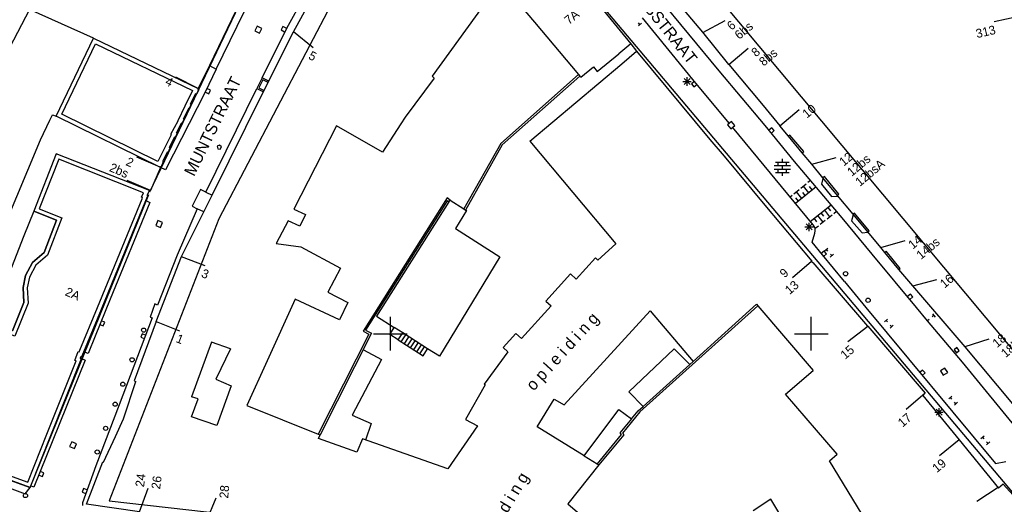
# Model space of a CAD drawing. Header units: millimetres. Extents: x 135944 to 142000, y 454200 to 456692.
# Tile 60 of 185: x 137006 to 137123, y 456030 to 456087. Entities that reach past the tile are written whole.
import ezdxf
from ezdxf.enums import TextEntityAlignment as Align

# ---------------------------------------------------------------- set-up
doc = ezdxf.new("R2010")
doc.units = ezdxf.units.MM
doc.layers.add('TotaalGBKN2013_Bistad', color=251, linetype='Continuous')
doc.layers.add('TotaalGBKN2013X$0$Contouren', color=251, linetype='Continuous')
doc.layers.add('TotaalGBKN2013X$0$PSVPORTS', color=251, linetype='Continuous', plot=False)
doc.styles.add('TotaalGBKN2013X$0$GBKN binnenstad 2009$0$Standard', font='txt')

msp = doc.modelspace()

# ---------------------------------------------------------------- linework, layer by layer
at = {"layer": 'TotaalGBKN2013_Bistad'}
for p, q in [((137038.5, 456085.85), (137046.08, 456100)), ((137029.32, 456081.44), (137035.32, 456093.75)), ((137037.68, 456086.3), (137040.67, 456091.69)), ((137072.71, 456091.6), (137078.56, 456084.45)), ((137089.07, 456081.24), (137081.49, 456090.4)), ((137064.87, 456089.7), (137067.14, 456087.01)), ((137087.11, 456085.82), (137083.33, 456090.32)), ((137007.13, 456088.51), (137001.86, 456078.5)), ((137014.73, 456085.12), (137007.13, 456088.51)), ((137031.69, 456088.43), (137028.51, 456081.86)), ((137061.22, 456089.21), (137054.98, 456080.58)), ((137067.14, 456087.01), (137072.36, 456080.78)), ((137079.85, 456086.9), (137079.47, 456086.58)), ((137079.66, 456086.74), (137079.5, 456086.93)), ((137079.91, 456087.52), (137086.26, 456079.78)), ((137087.13, 456085.79), (137089.77, 456087.22)), ((137124.67, 456087.69), (137121.75, 456087.03)), ((137034.18, 456086.55), (137033.9, 456085.99)), ((137033.9, 456085.99), (137034.45, 456085.71)), ((137034.73, 456086.26), (137034.18, 456086.55)), ((137034.45, 456085.71), (137034.73, 456086.26)), ((137034.77, 456080.41), (137037.68, 456086.3)), ((137034.86, 456078.62), (137038.5, 456085.85)), ((137037.21, 456086.48), (137037.01, 456086.08)), ((137037.01, 456086.08), (137037.41, 456085.87)), ((137037.61, 456086.28), (137037.21, 456086.48)), ((137040.83, 456083.96), (137038.5, 456085.85)), ((137090.21, 456081.98), (137087.11, 456085.82)), ((137010.3, 456075.83), (137014.73, 456085.12)), ((137078.56, 456084.45), (137077.13, 456083.26)), ((137077.51, 456082.07), (137079.26, 456083.58)), ((137078.56, 456084.45), (137079.26, 456083.58)), ((137079.26, 456083.58), (137087.94, 456073.06)), ((137090.21, 456081.98), (137092.51, 456083.91)), ((137074.58, 456081.16), (137077.13, 456083.26)), ((137028.51, 456081.86), (137027.14, 456079.04)), ((137029.32, 456081.44), (137028.01, 456078.7)), ((137028.51, 456081.86), (137029.32, 456081.44)), ((137066.57, 456072.86), (137077.51, 456082.07)), ((137072.62, 456080.47), (137074.12, 456081.72)), ((137074.12, 456081.72), (137074.58, 456081.16)), ((137094.52, 456074.74), (137089.07, 456081.24)), ((137090.21, 456081.98), (137094.3, 456077.09)), ((137027.18, 456079.12), (137024.5, 456080.46)), ((137034.86, 456080.14), (137034.39, 456079.21)), ((137035.48, 456079.83), (137034.86, 456080.14)), ((137055.21, 456080.37), (137051.76, 456075.71)), ((137054.98, 456080.58), (137055.21, 456080.37)), ((137072.36, 456080.78), (137063.12, 456072.59)), ((137072.51, 456080.6), (137063.27, 456072.43)), ((137072.36, 456080.78), (137072.51, 456080.6)), ((137072.51, 456080.6), (137072.62, 456080.47)), ((137084.75, 456079.96), (137085.75, 456079.96)), ((137084.9, 456079.61), (137085.61, 456080.32)), ((137085.61, 456079.61), (137084.9, 456080.32)), ((137085.25, 456079.46), (137085.25, 456080.46)), ((137086.12, 456079.96), (137085.78, 456079.67)), ((137028.01, 456078.7), (137023.27, 456069.48)), ((137026.95, 456078.44), (137027.25, 456078.98)), ((137027.25, 456078.98), (137027.14, 456079.04)), ((137028.02, 456078.7), (137028.42, 456078.51)), ((137028.08, 456066.82), (137034.13, 456079.11)), ((137028.62, 456078.91), (137028.21, 456079.11)), ((137028.42, 456078.51), (137028.62, 456078.91)), ((137034.39, 456079.21), (137035, 456078.9)), ((137085.78, 456079.67), (137086.06, 456079.33)), ((137086.06, 456079.33), (137086.41, 456079.61)), ((137086.26, 456079.78), (137090.27, 456074.96)), ((137026.25, 456077.26), (137026.84, 456078.49)), ((137026.84, 456078.49), (137026.95, 456078.44)), ((137028.82, 456066.45), (137034.86, 456078.62)), ((137025.42, 456075.53), (137026.04, 456076.79)), ((137026.04, 456076.79), (137026.09, 456076.76)), ((137026.09, 456076.76), (137026.35, 456077.22)), ((137026.35, 456077.22), (137026.25, 456077.26)), ((137094.3, 456077.09), (137096.28, 456074.7)), ((137096.28, 456074.7), (137098.57, 456076.63)), ((137008.43, 456073.03), (137009.55, 456075.38)), ((137009.55, 456075.38), (137009.85, 456076)), ((137009.85, 456076), (137010.3, 456075.83)), ((137025.27, 456074.96), (137025.5, 456075.49)), ((137025.5, 456075.49), (137025.42, 456075.53)), ((137051.76, 456075.71), (137051.25, 456074.92)), ((137090.53, 456075.21), (137090.05, 456074.82)), ((137090.92, 456074.73), (137090.53, 456075.21)), ((137024.57, 456073.86), (137025.19, 456075.01)), ((137025.19, 456075.01), (137025.27, 456074.96)), ((137043.58, 456074.69), (137038.53, 456064.79)), ((137049.08, 456071.55), (137043.58, 456074.69)), ((137051.25, 456074.92), (137049.08, 456071.55)), ((137090.05, 456074.82), (137090.44, 456074.34)), ((137090.44, 456074.34), (137090.92, 456074.73)), ((137100.24, 456062.92), (137090.65, 456074.52)), ((137098.02, 456070.47), (137094.52, 456074.74)), ((137095.33, 456074.47), (137094.98, 456074.18)), ((137095.27, 456073.83), (137095.62, 456074.12)), ((137095.62, 456074.12), (137095.33, 456074.47)), ((137097.3, 456073.45), (137096.28, 456074.7)), ((137004.13, 456062.68), (137008.43, 456073.03)), ((137023.75, 456072.1), (137024.35, 456073.33)), ((137024.35, 456073.33), (137024.42, 456073.3)), ((137024.42, 456073.3), (137024.68, 456073.8)), ((137024.68, 456073.8), (137024.57, 456073.86)), ((137066.57, 456072.86), (137076.77, 456060.67)), ((137087.94, 456073.06), (137089.67, 456071.07)), ((137097.47, 456073.58), (137097.3, 456073.45)), ((137098.92, 456071.5), (137097.3, 456073.45)), ((137099.12, 456071.65), (137097.47, 456073.58)), ((137023.61, 456071.54), (137023.83, 456072.06)), ((137023.83, 456072.06), (137023.75, 456072.1)), ((137029.71, 456072.41), (137029.43, 456072.27)), ((137029.43, 456072.27), (137029.49, 456071.94)), ((137029.49, 456071.94), (137029.78, 456071.9)), ((137029.93, 456072.2), (137029.71, 456072.41)), ((137029.78, 456071.9), (137029.93, 456072.2)), ((137063.12, 456072.59), (137058.73, 456064.82)), ((137063.27, 456072.43), (137058.93, 456064.69)), ((137022.65, 456069.77), (137019.89, 456070.97)), ((137022.96, 456070.49), (137023.5, 456071.6)), ((137023.5, 456071.6), (137023.61, 456071.54)), ((137089.67, 456071.07), (137094.51, 456065.25)), ((137096.58, 456070.36), (137096.58, 456070.76)), ((137098.92, 456071.5), (137099.12, 456071.65)), ((137100.06, 456070.12), (137098.92, 456071.5)), ((137100.06, 456070.12), (137102.95, 456070.92)), ((137022.67, 456069.75), (137021.48, 456067.01)), ((137022.67, 456069.75), (137022.7, 456069.84)), ((137023.27, 456069.48), (137022.67, 456069.75)), ((137022.7, 456069.84), (137022.78, 456069.8)), ((137022.78, 456069.8), (137023.05, 456070.44)), ((137023.05, 456070.44), (137022.96, 456070.49)), ((137095.6, 456069.96), (137097.56, 456069.96)), ((137095.6, 456069.56), (137097.56, 456069.56)), ((137095.78, 456070.36), (137097.38, 456070.36)), ((137096.08, 456069.96), (137096.08, 456070.36)), ((137096.08, 456069.16), (137096.08, 456069.56)), ((137096.58, 456069.56), (137096.58, 456069.96)), ((137097.08, 456069.96), (137097.08, 456070.36)), ((137097.08, 456069.16), (137097.08, 456069.56)), ((137103.67, 456063.76), (137098.02, 456070.47)), ((137101.4, 456068.51), (137100.06, 456070.12)), ((137021.48, 456067.01), (137018.72, 456068.2)), ((137095.78, 456069.16), (137097.38, 456069.16)), ((137096.58, 456068.76), (137096.58, 456069.16)), ((137099.93, 456068.21), (137099.6, 456067.94)), ((137101.37, 456068.44), (137101.21, 456067.76)), ((137101.59, 456068.68), (137101.4, 456068.51)), ((137103.12, 456066.43), (137101.4, 456068.51)), ((137103.3, 456066.57), (137101.59, 456068.68)), ((137021.38, 456067.01), (137021.09, 456066.44)), ((137021.48, 456067.01), (137021.38, 456067.01)), ((137027.43, 456067.13), (137026.46, 456065.14)), ((137028.08, 456066.82), (137027.43, 456067.13)), ((137098.57, 456067.1), (137097.95, 456066.59)), ((137100.58, 456067.44), (137098.14, 456065.46)), ((137099.39, 456067.77), (137098.77, 456067.26)), ((137099.72, 456066.74), (137099.08, 456067.52)), ((137100.13, 456067.08), (137099.81, 456067.47)), ((137101.21, 456067.76), (137102.4, 456066.3)), ((137020.96, 456065.83), (137015.67, 456052.91)), ((137021.19, 456066.39), (137020.96, 456065.83)), ((137020.96, 456065.83), (137021.4, 456065.59)), ((137021.09, 456066.44), (137021.19, 456066.39)), ((137027.83, 456064.47), (137028.82, 456066.45)), ((137028.08, 456066.82), (137028.82, 456066.45)), ((137056.74, 456066.13), (137046.75, 456050.29)), ((137057.09, 456065.86), (137056.74, 456066.13)), ((137056.96, 456065.66), (137057.09, 456065.86)), ((137057.09, 456065.86), (137058.73, 456064.82)), ((137097.74, 456066.42), (137097.51, 456066.23)), ((137098.48, 456065.73), (137098.16, 456066.12)), ((137098.89, 456066.07), (137098.26, 456066.84)), ((137099.3, 456066.41), (137098.99, 456066.79)), ((137102.4, 456066.3), (137103.12, 456066.34)), ((137103.12, 456066.43), (137103.3, 456066.57)), ((137104.98, 456064.19), (137103.12, 456066.43)), ((137021.4, 456065.59), (137016.69, 456054.09)), ((137027.06, 456064.84), (137024.67, 456059.32)), ((137026.46, 456065.14), (137027.06, 456064.84)), ((137027.83, 456064.47), (137027.06, 456064.84)), ((137038.53, 456064.79), (137039.9, 456064.14)), ((137056.76, 456065.8), (137047.06, 456050.43)), ((137056.96, 456065.66), (137048.35, 456052.09)), ((137056.96, 456065.66), (137056.76, 456065.8)), ((137058.73, 456064.82), (137058.93, 456064.69)), ((137058.93, 456064.69), (137059.04, 456064.62)), ((137094.51, 456065.25), (137100.09, 456058.61)), ((137099.89, 456063.34), (137102.38, 456065.3)), ((137101.57, 456064.66), (137102.18, 456063.88)), ((137101.97, 456064.98), (137102.28, 456064.59)), ((137007.62, 456064.54), (137006.46, 456061.61)), ((137010.34, 456063.48), (137007.62, 456064.54)), ((137008.85, 456059.63), (137010.34, 456063.48)), ((137025.18, 456059.16), (137027.83, 456064.47)), ((137039.9, 456064.14), (137039.23, 456062.78)), ((137059.04, 456064.62), (137057.72, 456062.5)), ((137100.34, 456063.7), (137100.65, 456063.3)), ((137100.75, 456064.02), (137101.37, 456063.23)), ((137101.16, 456064.34), (137101.47, 456063.95)), ((137101.88, 456063.64), (137102.49, 456064.12)), ((137102.7, 456064.28), (137103.02, 456064.54)), ((137107.23, 456059.45), (137103.67, 456063.76)), ((137104.98, 456064.11), (137104.8, 456063.42)), ((137105.16, 456064.32), (137104.98, 456064.19)), ((137106.72, 456062.1), (137104.98, 456064.19)), ((137106.88, 456062.23), (137105.16, 456064.32)), ((137022.36, 456063.43), (137022.12, 456062.86)), ((137022.12, 456062.86), (137022.7, 456062.63)), ((137022.93, 456063.2), (137022.36, 456063.43)), ((137022.7, 456062.63), (137022.93, 456063.2)), ((137037.86, 456063.42), (137036.45, 456060.71)), ((137039.23, 456062.78), (137037.86, 456063.42)), ((137057.72, 456062.5), (137063.01, 456059.14)), ((137099.26, 456062.68), (137100.26, 456062.68)), ((137099.41, 456062.33), (137100.11, 456063.04)), ((137100.11, 456062.33), (137099.41, 456063.04)), ((137099.76, 456062.18), (137099.76, 456063.18)), ((137100.35, 456062.76), (137100.24, 456062.92)), ((137100.46, 456062.5), (137100.35, 456062.76)), ((137100.46, 456062.52), (137100.86, 456062.83)), ((137100.49, 456062.22), (137100.46, 456062.5)), ((137101.06, 456062.99), (137101.67, 456063.48)), ((137104.8, 456063.42), (137106.04, 456061.98)), ((137006.46, 456061.61), (137002.4, 456051.32)), ((137100.11, 456060.88), (137100.44, 456061.94)), ((137100.44, 456061.94), (137100.49, 456062.22)), ((137106.04, 456061.98), (137106.72, 456062.04)), ((137106.72, 456062.1), (137106.88, 456062.23)), ((137108.27, 456060.23), (137106.72, 456062.1)), ((137036.45, 456060.71), (137039.35, 456060.33)), ((137039.35, 456060.33), (137044.06, 456057.77)), ((137076.77, 456060.67), (137074.66, 456058.74)), ((137101.33, 456059.36), (137100.11, 456060.88)), ((137101.6, 456059.83), (137101.96, 456060.17)), ((137101.78, 456060), (137101.95, 456059.82)), ((137108.27, 456060.23), (137111.16, 456061.07)), ((137108.75, 456059.66), (137108.27, 456060.23)), ((137007.46, 456058.46), (137008.85, 456059.63)), ((137022.17, 456051.43), (137025.18, 456059.16)), ((137024.67, 456059.32), (137022.34, 456053.4)), ((137025.16, 456059.17), (137027.96, 456058.09)), ((137063.01, 456059.14), (137055.83, 456047.32)), ((137074.37, 456059.01), (137072.08, 456056.49)), ((137074.66, 456058.74), (137074.37, 456059.01)), ((137101.54, 456059.82), (137101.19, 456059.53)), ((137103.94, 456056.21), (137101.33, 456059.36)), ((137101.47, 456059.18), (137101.82, 456059.47)), ((137101.82, 456059.47), (137101.54, 456059.82)), ((137102.64, 456059.44), (137102.27, 456059.1)), ((137102.45, 456059.27), (137102.28, 456059.46)), ((137112.53, 456053.12), (137107.23, 456059.45)), ((137108.91, 456059.82), (137108.75, 456059.66)), ((137110.43, 456057.64), (137108.75, 456059.66)), ((137110.56, 456057.76), (137108.91, 456059.82)), ((137006.63, 456056.9), (137007.46, 456058.46)), ((137044.06, 456057.77), (137042.57, 456054.93)), ((137100.05, 456058.57), (137097.77, 456056.62)), ((137100.08, 456058.52), (137100.13, 456058.56)), ((137100.18, 456058.41), (137100.08, 456058.52)), ((137100.13, 456058.56), (137100.09, 456058.61)), ((137100.22, 456058.45), (137100.18, 456058.41)), ((137106.74, 456050.88), (137100.22, 456058.45)), ((137110.43, 456057.64), (137110.56, 456057.76)), ((137112.07, 456055.67), (137110.43, 456057.64)), ((137006.36, 456055.49), (137006.63, 456056.9)), ((137071.4, 456057.11), (137068.46, 456053.88)), ((137072.08, 456056.49), (137071.4, 456057.11)), ((137006.46, 456053.72), (137006.36, 456055.49)), ((137103.94, 456056.21), (137106.49, 456053.1)), ((137112.07, 456055.67), (137114.93, 456056.44)), ((137118.3, 456048.45), (137112.07, 456055.67)), ((137042.57, 456054.93), (137044.94, 456053.69)), ((137111.79, 456054.7), (137111.44, 456054.42)), ((137111.73, 456054.07), (137112.08, 456054.36)), ((137112.08, 456054.36), (137111.79, 456054.7)), ((137005.11, 456050.33), (137006.46, 456053.72)), ((137016.69, 456054.09), (137014.93, 456049.71)), ((137022, 456053.53), (137021.44, 456051.98)), ((137022.34, 456053.4), (137022, 456053.53)), ((137038.7, 456054.11), (137035.36, 456046.76)), ((137043.96, 456051.66), (137038.7, 456054.11)), ((137044.94, 456053.69), (137043.96, 456051.66)), ((137069.1, 456053.31), (137065.58, 456049.44)), ((137068.46, 456053.88), (137069.1, 456053.31)), ((137093.68, 456053.3), (137079.65, 456040.7)), ((137085.97, 456046.68), (137093.51, 456053.51)), ((137093.51, 456053.51), (137093.68, 456053.3)), ((137093.68, 456053.3), (137100.23, 456045.63)), ((137106.49, 456053.1), (137121.9, 456034.57)), ((137113.83, 456051.54), (137112.53, 456053.12)), ((137015.67, 456052.91), (137013.58, 456047.86)), ((137021.7, 456051.89), (137017.78, 456041.53)), ((137021.44, 456051.98), (137021.7, 456051.89)), ((137048.35, 456052.09), (137050.46, 456050.74)), ((137050, 456050), (137050, 456052)), ((137070.66, 456041.54), (137080.87, 456052.73)), ((137080.87, 456052.73), (137085.97, 456046.68)), ((137100, 456050), (137100, 456052)), ((137114.58, 456052.15), (137114.39, 456051.99)), ((137114.42, 456052.35), (137114.74, 456051.96)), ((137015.48, 456051.11), (137015.89, 456050.93)), ((137016.07, 456051.35), (137015.65, 456051.52)), ((137015.89, 456050.93), (137016.07, 456051.35)), ((137022.17, 456051.43), (137019.54, 456044.38)), ((137022.17, 456051.43), (137024.96, 456050.35)), ((137049.92, 456049.9), (137050.46, 456050.74)), ((137051.47, 456050.1), (137050.46, 456050.74)), ((137104.36, 456049.06), (137106.74, 456050.88)), ((137106.74, 456050.88), (137113.55, 456042.94)), ((137108.71, 456051.4), (137109.08, 456051.74)), ((137108.89, 456051.57), (137109.06, 456051.39)), ((137109.75, 456051.01), (137109.38, 456050.67)), ((137109.56, 456050.84), (137109.39, 456051.03)), ((137114, 456051.68), (137113.83, 456051.54)), ((137115.55, 456049.45), (137113.83, 456051.54)), ((137014.93, 456049.71), (137014.08, 456047.66)), ((137020.5, 456050), (137020.34, 456049.58)), ((137020.34, 456049.58), (137020.76, 456049.42)), ((137020.92, 456049.84), (137020.5, 456050)), ((137047.46, 456049.95), (137041.44, 456038.05)), ((137047.77, 456050.05), (137041.64, 456037.97)), ((137046.75, 456050.29), (137047.46, 456049.95)), ((137047.06, 456050.43), (137047.77, 456050.05)), ((137048, 456050), (137050, 456050)), ((137050.93, 456049.26), (137049.92, 456049.9)), ((137050, 456050), (137052, 456050)), ((137050, 456048), (137050, 456050)), ((137050.93, 456049.26), (137051.47, 456050.1)), ((137051.3, 456049.02), (137051.84, 456049.86)), ((137054.42, 456048.21), (137051.47, 456050.1)), ((137051.67, 456048.79), (137052.21, 456049.63)), ((137064.92, 456050.04), (137063.4, 456048.37)), ((137065.58, 456049.44), (137064.92, 456050.04)), ((137098, 456050), (137100, 456050)), ((137100, 456050), (137102, 456050)), ((137100, 456048), (137100, 456050)), ((137117.96, 456046.6), (137115.55, 456049.45)), ((137028.76, 456049.01), (137026.39, 456042.51)), ((137031.02, 456048.2), (137028.76, 456049.01)), ((137050.93, 456049.26), (137053.89, 456047.37)), ((137052.04, 456048.55), (137052.58, 456049.39)), ((137052.41, 456048.31), (137052.95, 456049.16)), ((137052.78, 456048.08), (137053.32, 456048.92)), ((137053.15, 456047.84), (137053.69, 456048.68)), ((137053.52, 456047.61), (137054.05, 456048.45)), ((137063.4, 456048.37), (137063.97, 456047.84)), ((137117.31, 456048.36), (137116.97, 456048.07)), ((137117.6, 456048.02), (137117.31, 456048.36)), ((137118.3, 456048.46), (137121.16, 456049.37)), ((137123.97, 456041.65), (137118.3, 456048.45)), ((137013.21, 456047.25), (137013.15, 456047.11)), ((137013.15, 456047.11), (137013.32, 456047.05)), ((137013.31, 456047.21), (137013.21, 456047.25)), ((137013.58, 456047.86), (137013.31, 456047.21)), ((137014.08, 456047.66), (137013.58, 456047.86)), ((137031.02, 456048.2), (137029.26, 456044.59)), ((137046.79, 456048.09), (137048.96, 456046.94)), ((137053.89, 456047.37), (137054.42, 456048.21)), ((137055.83, 456047.32), (137054.42, 456048.21)), ((137063.97, 456047.84), (137061.16, 456043.99)), ((137078.32, 456043.08), (137083.74, 456048.21)), ((137083.74, 456048.21), (137085.58, 456046.33)), ((137116.97, 456048.07), (137117.26, 456047.73)), ((137117.26, 456047.73), (137117.6, 456048.02)), ((137013.73, 456046.84), (137007.63, 456031.78)), ((137011.06, 456041.22), (137013.18, 456046.68)), ((137013.32, 456047.05), (137013.18, 456046.68)), ((137013.32, 456047.05), (137013.73, 456046.84)), ((137035.36, 456046.76), (137032.96, 456041.48)), ((137048.96, 456046.94), (137045.47, 456040.31)), ((137085.58, 456046.33), (137080.02, 456041.35)), ((137085.58, 456046.33), (137080.02, 456041.35)), ((137085.97, 456046.68), (137085.58, 456046.33)), ((137124.95, 456038.1), (137117.96, 456046.6)), ((137096.94, 456042.8), (137100.23, 456045.63)), ((137113.24, 456045.68), (137112.9, 456045.39)), ((137113.18, 456045.05), (137113.53, 456045.33)), ((137113.53, 456045.33), (137113.24, 456045.68)), ((137115.87, 456045.92), (137115.36, 456045.57)), ((137115.36, 456045.57), (137115.7, 456045.06)), ((137115.7, 456045.06), (137116.22, 456045.4)), ((137116.22, 456045.4), (137115.87, 456045.92)), ((137018.28, 456039.87), (137019.75, 456044.31)), ((137019.54, 456044.38), (137019.75, 456044.31)), ((137029.26, 456044.59), (137031.09, 456043.79)), ((137031.09, 456043.79), (137029.4, 456039.08)), ((137061.26, 456043.92), (137058.92, 456039.81)), ((137061.16, 456043.99), (137061.26, 456043.92)), ((137027.15, 456042.25), (137026.39, 456042.51)), ((137080.02, 456041.35), (137078.32, 456043.08)), ((137103.07, 456035.67), (137096.94, 456042.8)), ((137113.55, 456042.94), (137111.28, 456040.99)), ((137113.55, 456042.94), (137113.27, 456042.67)), ((137113.27, 456042.67), (137117.58, 456037.4)), ((137116.34, 456042.24), (137116.7, 456042.58)), ((137017.78, 456041.53), (137015.02, 456034.31)), ((137026.39, 456040.12), (137027.15, 456042.25)), ((137032.96, 456041.48), (137041.44, 456038.05)), ((137067.45, 456038.93), (137069.47, 456042.21)), ((137069.47, 456042.21), (137070.66, 456041.54)), ((137079.45, 456040.84), (137080.02, 456041.35)), ((137116.52, 456042.41), (137116.69, 456042.23)), ((137117.38, 456041.85), (137117.01, 456041.51)), ((137117.19, 456041.68), (137117.02, 456041.87)), ((137009.64, 456037.89), (137011.06, 456041.22)), ((137029.4, 456039.08), (137026.39, 456040.12)), ((137045.47, 456040.31), (137047.7, 456039.31)), ((137073.04, 456035.49), (137077.14, 456041.01)), ((137077.14, 456041.01), (137078.65, 456039.87)), ((137079.65, 456040.7), (137077.57, 456038.18)), ((137078.65, 456039.87), (137079.45, 456040.84)), ((137114.7, 456040.67), (137115.7, 456040.67)), ((137114.85, 456040.32), (137115.55, 456041.03)), ((137115.55, 456040.32), (137114.85, 456041.03)), ((137115.2, 456040.17), (137115.2, 456041.17)), ((137017.33, 456037.77), (137018.28, 456039.87)), ((137047.7, 456039.31), (137047.06, 456037.35)), ((137060.36, 456039.04), (137056.82, 456033.95)), ((137058.92, 456039.81), (137060.36, 456039.04)), ((137073.04, 456035.49), (137067.45, 456038.93)), ((137078.65, 456039.87), (137077.28, 456038.21)), ((137078.65, 456039.87), (137077.28, 456038.21)), ((137007.27, 456031.93), (137009.64, 456037.89)), ((137015.9, 456034.74), (137017.33, 456037.77)), ((137041.44, 456038.05), (137041.64, 456037.97)), ((137041.45, 456037.53), (137041.64, 456037.97)), ((137077.44, 456038.02), (137074.58, 456034.55)), ((137077.44, 456038.02), (137074.58, 456034.55)), ((137077.72, 456038), (137074.77, 456034.43)), ((137077.28, 456038.21), (137077.44, 456038.02)), ((137077.28, 456038.21), (137077.44, 456038.02)), ((137077.57, 456038.18), (137077.72, 456038)), ((137120.17, 456037.53), (137120.54, 456037.87)), ((137012.15, 456037.17), (137011.89, 456036.6)), ((137011.89, 456036.6), (137012.45, 456036.34)), ((137012.71, 456036.91), (137012.15, 456037.17)), ((137012.45, 456036.34), (137012.71, 456036.91)), ((137046.02, 456035.92), (137041.45, 456037.53)), ((137046.67, 456037.49), (137046.02, 456035.92)), ((137056.82, 456033.95), (137046.67, 456037.49)), ((137117.58, 456037.4), (137115.26, 456035.5)), ((137117.58, 456037.4), (137122.27, 456031.64)), ((137120.35, 456037.7), (137120.52, 456037.52)), ((137121.21, 456037.14), (137120.84, 456036.8)), ((137121.02, 456036.97), (137120.85, 456037.16)), ((137073.04, 456035.49), (137074.58, 456034.55)), ((137102.18, 456034.91), (137103.07, 456035.67)), ((137015.02, 456034.31), (137013.41, 456029.91)), ((137013.9, 456029.73), (137015.82, 456034.77)), ((137015.82, 456034.77), (137015.9, 456034.74)), ((137074.77, 456034.43), (137071.07, 456029.8)), ((137074.58, 456034.55), (137074.77, 456034.43)), ((137106.06, 456028.52), (137102.18, 456034.91)), ((137121.9, 456034.57), (137123.11, 456034.81)), ((137007.2, 456031.74), (137002.72, 456033.35)), ((137008.23, 456033.21), (137008.65, 456033.04)), ((137008.82, 456033.45), (137008.4, 456033.63)), ((137008.65, 456033.04), (137008.82, 456033.45)), ((137002.92, 456032.33), (137006.61, 456030.98)), ((137007.27, 456031.93), (137007.2, 456031.74)), ((137007.63, 456031.78), (137007.27, 456031.93)), ((137122.82, 456032.12), (137122.27, 456031.64)), ((137126.07, 456028.53), (137122.82, 456032.12)), ((137006.61, 456030.98), (137007.2, 456031.74)), ((137013.55, 456031.6), (137013.39, 456031.18)), ((137013.39, 456031.18), (137013.81, 456031.02)), ((137013.97, 456031.44), (137013.55, 456031.6)), ((137020.18, 456028.82), (137021.21, 456031.64)), ((137122.22, 456031.71), (137119.7, 456030.08)), ((137013.41, 456029.91), (137013.4, 456029.59)), ((137020.18, 456028.82), (137013.9, 456029.73)), ((137028.15, 456027.71), (137029.29, 456030.48)), ((137071.07, 456029.8), (137074.73, 456026.65)), ((137095.22, 456030.35), (137093.12, 456028.94)), ((137101.2, 456020.41), (137095.22, 456030.35))]:
    msp.add_line(p, q, dxfattribs=at)
for centre in [(137104.09, 456057.12), (137106.76, 456053.97), (137020.68, 456050.42), (137019.31, 456046.9), (137018.21, 456044), (137017.3, 456041.62), (137016.17, 456038.75), (137015.17, 456035.94), (137006.64, 456030.77)]:
    msp.add_circle(centre, 0.25, dxfattribs=at)
msp.add_3dface([(137034.91, 456078.72), (137035.56, 456080.01), (137034.77, 456080.41), (137034.12, 456079.12)], dxfattribs=at)
at = {"layer": 'TotaalGBKN2013X$0$Contouren'}
for p, q in [((137021.4, 456066.85), (137042.22, 456110.26)), ((137053.25, 456108.75), (137029.63, 456063.66)), ((137136.5, 456016.22), (137059.18, 456107.94)), ((137138.98, 456030.08), (137075.88, 456105.66)), ((137007.2, 456031.74), (137021.3, 456066.53)), ((137029.63, 456063.66), (137016.58, 456030.13)), ((137016.58, 456030.13), (137035.18, 456028.03))]:
    msp.add_line(p, q, dxfattribs=at)
at = {"layer": 'TotaalGBKN2013X$0$PSVPORTS', "const_width": 0.05}
for points in [[(137001.86, 456078.5), (137003.7, 456077.47), (137000.47, 456070.64), (136999.72, 456070.96), (136997.58, 456065.22), (137004.13, 456062.68), (137008.43, 456073.03), (137009.85, 456076), (137010.3, 456075.83), (137014.73, 456085.12), (137007.13, 456088.51)], [(137002.4, 456051.32), (137005.11, 456050.33), (137006.46, 456053.72), (137006.36, 456055.49), (137006.63, 456056.9), (137007.46, 456058.46), (137008.85, 456059.63), (137010.34, 456063.48), (137007.62, 456064.54), (137006.46, 456061.61), (137002.4, 456051.32)]]:
    msp.add_lwpolyline(points, close=True, dxfattribs=at)
at = {"layer": 'TotaalGBKN2013X$0$PSVPORTS'}
for points in [[(137022.67, 456069.75), (137010.3, 456075.83), (137014.73, 456085.12), (137027.18, 456079.12), (137027.14, 456079.04), (137027.25, 456078.98), (137026.95, 456078.44), (137026.84, 456078.49), (137026.25, 456077.26), (137026.35, 456077.22), (137026.09, 456076.76), (137026.04, 456076.79), (137025.42, 456075.53), (137025.5, 456075.49), (137025.27, 456074.96), (137025.19, 456075.01), (137024.57, 456073.86), (137024.68, 456073.8), (137024.42, 456073.3), (137024.35, 456073.33), (137023.75, 456072.1), (137023.83, 456072.06), (137023.61, 456071.54), (137023.5, 456071.6), (137022.96, 456070.49), (137023.05, 456070.44), (137022.78, 456069.8), (137022.7, 456069.84)], [(137022.38, 456070.45), (137010.96, 456076.06), (137014.96, 456084.45), (137026.48, 456078.9), (137025.57, 456077.02), (137025.59, 456077.01), (137024.74, 456075.27), (137024.76, 456075.26), (137023.89, 456073.66), (137023.94, 456073.63), (137023.28, 456072.28), (137023.27, 456072.28)], [(137002.4, 456051.32), (136996.52, 456035.58), (137007.2, 456031.74), (137009.64, 456037.89), (137013.32, 456047.05), (137013.15, 456047.11), (137013.21, 456047.25), (137013.31, 456047.21), (137013.58, 456047.86), (137015.67, 456052.91), (137020.96, 456065.83), (137021.19, 456066.39), (137021.09, 456066.44), (137021.38, 456067.01), (137010.31, 456071.38), (137007.62, 456064.54), (137010.34, 456063.48), (137008.85, 456059.63), (137007.46, 456058.46), (137006.63, 456056.9), (137006.36, 456055.49), (137006.46, 456053.72), (137005.11, 456050.33)], [(137002.69, 456050.68), (136997.17, 456035.88), (137006.91, 456032.37), (137009.18, 456038.08), (137012.67, 456046.77), (137012.5, 456046.83), (137012.92, 456047.89), (137013.04, 456047.85), (137013.12, 456048.06), (137015.21, 456053.1), (137020.49, 456066.02), (137020.55, 456066.16), (137020.42, 456066.23), (137020.68, 456066.75), (137010.6, 456070.73), (137008.27, 456064.83), (137010.98, 456063.77), (137009.27, 456059.33), (137007.86, 456058.14), (137007.11, 456056.73), (137006.86, 456055.46), (137006.97, 456053.64), (137005.39, 456049.7)]]:
    msp.add_lwpolyline(points, close=True, dxfattribs=at)

# ---------------------------------------------------------------- texts
at = {"layer": 'TotaalGBKN2013_Bistad', "style": 'TotaalGBKN2013X$0$GBKN binnenstad 2009$0$Standard'}
for s, rotation, p in [('NOBELDWARSSTRAAT', 308.7866, (137072.51, 456098.02)), ('MUNTSTRAAT', 63.7484, (137026.68, 456068.6))]:
    msp.add_text(s, height=1.4, rotation=rotation, dxfattribs=at).set_placement(p)
for s, height, rotation, p in [('7A', 1.054, 39.3271, (137072.22, 456088.16)), ('313', 1.054, 12.7843, (137121.88, 456086.14)), ('4', 1.05, 333.5623, (137024.08, 456079.75)), ('2', 1.05, 336.5093, (137019.41, 456070.22)), ('2bs', 1.054, 336.5093, (137018.81, 456068.93)), ('9', 1.05, 40.6726, (137097.07, 456057.47)), ('2A', 1.054, 336.5093, (137013.05, 456054.39)), ('13', 1.054, 40.6726, (137098.29, 456056.01)), ('15', 1.054, 40.6726, (137104.88, 456048.32)), ('17', 1.054, 40.6726, (137111.7, 456040.25)), ('19', 1.054, 39.2177, (137115.81, 456034.83))]:
    msp.add_text(s, height=height, rotation=rotation, dxfattribs=at).set_placement(p, align=Align.MIDDLE_RIGHT)
for s, height, rotation, p in [('6', 1.05, 39.459, (137090.2, 456086.39)), ('6bs', 1.054, 39.459, (137091.11, 456085.3)), ('5', 1.05, 332.4057, (137040.42, 456083.17)), ('8', 1.05, 40.0118, (137093.1, 456083.22)), ('8bs', 1.054, 40.0118, (137094.02, 456082.12)), ('10', 1.054, 40.0118, (137099.16, 456075.94)), ('12', 1.054, 39.9262, (137103.53, 456070.24)), ('12bs', 1.054, 39.9262, (137104.48, 456069.03)), ('12bsA', 1.054, 39.9262, (137105.45, 456067.84)), ('14', 1.054, 39.9262, (137111.74, 456060.38)), ('14bs', 1.054, 39.9262, (137112.71, 456059.16)), ('3', 1.05, 338.8436, (137027.64, 456057.25)), ('16', 1.054, 39.9262, (137115.51, 456055.75)), ('1', 1.05, 338.8436, (137024.64, 456049.51)), ('18', 1.054, 40.0272, (137121.75, 456048.68)), ('18bs', 1.054, 40.0272, (137122.76, 456047.49)), ('24', 1.054, 82.3394, (137020.2, 456031.8)), ('26', 1.054, 82.3409, (137022.11, 456031.55)), ('28', 1.054, 85.2836, (137030.2, 456030.44))]:
    msp.add_text(s, height=height, rotation=rotation, dxfattribs=at).set_placement(p, align=Align.MIDDLE_LEFT)
for rotation, p in [(47.593, (137070.56, 456047.78)), (59.0755, (137063.07, 456028.25))]:
    msp.add_text('o p l e i d i n g', height=1.4, rotation=rotation, dxfattribs=at).set_placement(p, align=Align.MIDDLE)

doc.saveas('drawing.dxf')
